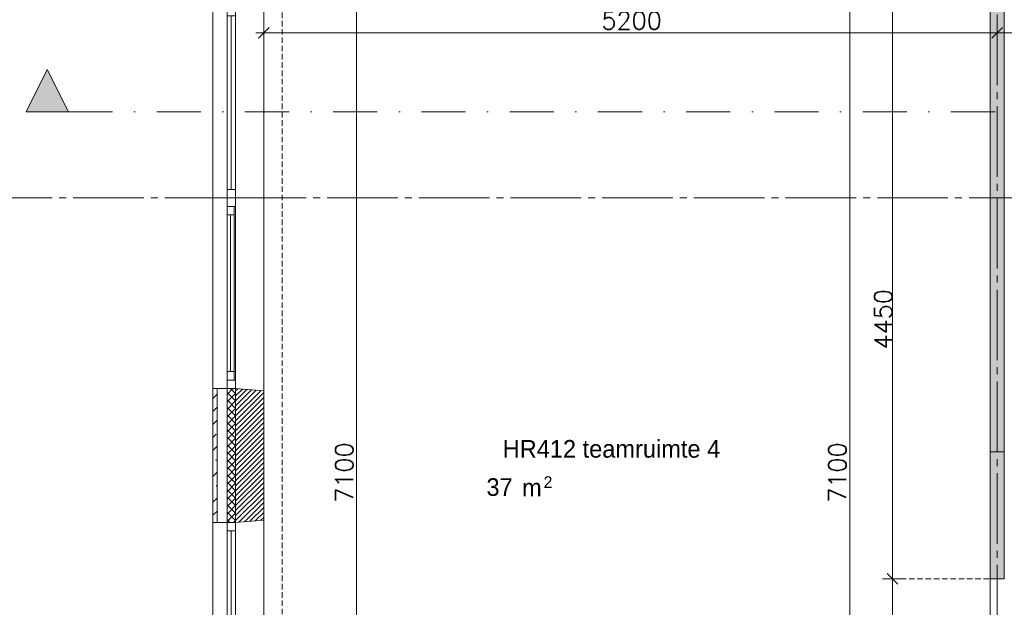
# Model space of a CAD drawing. Header units: millimetres. Extents: x -6136 to 498671, y -8363 to 238556.
# Tile 11 of 47: x -1530 to 5450, y 24099 to 28264. Entities that reach past the tile are written whole.
import ezdxf
from ezdxf.enums import TextEntityAlignment as Align

# ---------------------------------------------------------------- set-up
doc = ezdxf.new("R2010")
doc.units = ezdxf.units.MM
doc.header["$MEASUREMENT"] = 0
for name, pattern in [('B0204', [650, 500, -50, 50, -50]), ('B0302', [625.500011, 313.000011, -156.25, 0, -156.25]), ('B0702', [58.685, 39.06, -19.625001])]:
    doc.linetypes.add(name, pattern=pattern)
for name, color, linetype in [('21 Buitenwanden', 7, 'Continuous'), ('21 Buitenwanden Doorsnede-arcering', 7, 'Continuous'), ('21 Buitenwanden Laagscheidingslijnen', 7, 'Continuous'), ('21 Buitenwanden Ramen', 7, 'Continuous'), ('23 Vloeren', 7, 'Continuous'), ('67 Radiatoren - lijn', 7, 'Continuous'), ('_ Nieuw Fase 1', 7, 'Continuous'), ('_ Nieuw Fase 1 Doorsnede-arcering', 7, 'Continuous'), ('A Lijn doorsnede', 7, 'Continuous'), ('A Lijn doorsnede 2D arcering', 7, 'Continuous'), ('A Maatvoering', 7, 'Continuous'), ('A Maatvoering 1_50', 7, 'Continuous'), ('A Stramien', 7, 'Continuous'), ('Z Ruimtebenaming fase 1', 7, 'Continuous'), ('Z Ruimtebenaming fase 1 Zone omranding', 7, 'Continuous'), ('Z Ruimtebenaming fase 1 Zone tekst', 7, 'Continuous')]:
    doc.layers.add(name, color=color, linetype=linetype)
doc.dimstyles.new('GENERATED_STYLE__1', dxfattribs={"dimtxt": 125, "dimasz": 71.25, "dimexe": 0.18, "dimexo": 0.0625, "dimgap": 0.09, "dimtad": 1, "dimtih": 1, "dimtoh": 1, "dimdec": 0, "dimzin": 0, "dimdsep": 46, "dimtxsty": 'Standard', "dimblk": 'ARROWHEAD_6', "dimblk1": 'ARROWHEAD_6', "dimblk2": 'ARROWHEAD_6', "dimcen": 0.09, "dimse1": 1, "dimse2": 1, "dimclrd": 1, "dimclre": 1, "dimclrt": 9, "dimadec": 0, "dimazin": 0, "dimtfac": 1, "dimtdec": 4, "dimtmove": 0, "dimatfit": 3, "dimfxl": 1, "dimtolj": 1, "dimtzin": 0, "dimarcsym": 0})
doc.dimstyles.new('GENERATED_STYLE__2', dxfattribs={"dimtxt": 125, "dimasz": 71.25, "dimexe": 0.18, "dimexo": 0.0625, "dimgap": 0.09, "dimtad": 1, "dimdec": 0, "dimzin": 0, "dimdsep": 46, "dimtxsty": 'Standard', "dimblk": 'ARROWHEAD_6', "dimblk1": 'ARROWHEAD_6', "dimblk2": 'ARROWHEAD_6', "dimcen": 0.09, "dimse1": 1, "dimse2": 1, "dimclrd": 1, "dimclre": 1, "dimclrt": 9, "dimadec": 0, "dimazin": 0, "dimtfac": 1, "dimtdec": 4, "dimtmove": 0, "dimatfit": 3, "dimfxl": 1, "dimtolj": 1, "dimtzin": 0, "dimarcsym": 0})
doc.dimstyles.new('GENERATED_STYLE__3', dxfattribs={"dimtxt": 125, "dimasz": 71.25, "dimexe": 0.18, "dimexo": 0.0625, "dimgap": 0.09, "dimtad": 1, "dimdec": 0, "dimzin": 0, "dimdsep": 46, "dimtxsty": 'Standard', "dimblk": 'ARROWHEAD_6', "dimblk1": 'ARROWHEAD_6', "dimblk2": 'ARROWHEAD_6', "dimcen": 0.09, "dimse1": 1, "dimse2": 1, "dimclrd": 1, "dimclre": 1, "dimclrt": 9, "dimadec": 0, "dimazin": 0, "dimtfac": 1, "dimtdec": 4, "dimtmove": 2, "dimatfit": 3, "dimfxl": 1, "dimtolj": 1, "dimtzin": 0, "dimarcsym": 0})
doc.dimstyles.new('GENERATED_STYLE__4', dxfattribs={"dimtxt": 125, "dimasz": 71.25, "dimexe": 0.18, "dimexo": 0.0625, "dimgap": 0.09, "dimtad": 1, "dimtih": 1, "dimtoh": 1, "dimdec": 0, "dimzin": 0, "dimdsep": 46, "dimtxsty": 'Standard', "dimblk": 'ARROWHEAD_6', "dimblk1": 'ARROWHEAD_6', "dimblk2": 'ARROWHEAD_6', "dimcen": 0.09, "dimse1": 1, "dimse2": 1, "dimclrd": 1, "dimclre": 1, "dimclrt": 9, "dimadec": 0, "dimazin": 0, "dimtfac": 1, "dimtdec": 4, "dimtmove": 2, "dimatfit": 3, "dimfxl": 1, "dimtolj": 1, "dimtzin": 0, "dimarcsym": 0})

# ---------------------------------------------------------------- blocks, each defined once
blk = doc.blocks.new('teamruimte 4_HR412_24_1', base_point=(2665.1, 25179.1))
at = {"layer": 'Z Ruimtebenaming fase 1 Zone tekst', "color": 2, "lineweight": 0}
blk.add_attdef('ROOM_NUMBER', text='', height=125, dxfattribs=at).set_placement((2665.1, 25284.6), align=Align.TOP_CENTER)
for tag, height, p in [('DUMMY_941', 125, (3551.1, 25315.8)), ('DUMMY_942', 125, (1779, 25055.4)), ('DUMMY_943', 125, (1779, 25013.8)), ('DUMMY_944', 125, (1985.1, 25009.9)), ('DUMMY_945', 83.3, (2183.9, 25027.7))]:
    blk.add_attdef(tag, text='', height=height, dxfattribs=at).set_placement(p, align=Align.TOP_LEFT)
blk = doc.blocks.new('Slab_1_1', base_point=(200, 32200))
at = {"layer": '23 Vloeren', "color": 1, "linetype": 'Continuous', "lineweight": 0, "flags": 128}
blk.add_lwpolyline([(200, 32200), (200, 7400), (4520, 7400), (4520, 8150), (8080, 8150), (8080, 7400), (12400, 7400), (12400, 22320), (21800, 22320), (21800, 20900), (46600, 20900), (46600, 25220), (45850, 25220), (45850, 28780), (46600, 28780), (46600, 33100), (21800, 33100), (21800, 31600), (12400, 31600), (12400, 28550), (8780, 28550), (8780, 30202.3), (7150, 30202.3), (7150, 32200)], close=True, dxfattribs=at)
blk = doc.blocks.new('Rnx verticaal 23')
at = {"layer": '21 Buitenwanden Ramen', "color": 9, "linetype": 'Continuous', "lineweight": 0}
for p, q in [((-675, 100), (675, 100)), ((-675, 70), (-675, 0)), ((-555, 0), (555, 0)), ((615, -60), (-615, -60)), ((-692.5, -260), (675, -260))]:
    blk.add_line(p, q, dxfattribs=at)
at = {"layer": '21 Buitenwanden Ramen', "color": 2, "linetype": 'Continuous', "lineweight": 0}
blk.add_line((-675, 100), (-675, 70), dxfattribs=at)
at = {"layer": '21 Buitenwanden Ramen', "color": 1, "linetype": 'Continuous', "lineweight": 0}
for p, q in [((-675, 0), (-615, 0)), ((-675, 0), (-675, -60)), ((-675, 0), (-675, -60)), ((-615, 0), (-615, -50)), ((-615, 0), (-555, 0)), ((-615, -50), (-615, 0)), ((-555, 0), (-555, -50)), ((-555, 0), (555, 0)), ((555, -50), (555, 0)), ((555, 0), (615, 0)), ((615, -50), (615, 0)), ((615, 0), (675, 0)), ((615, 0), (615, -50)), ((-675, -60), (-692.5, -260)), ((-615, -60), (-675, -60)), ((-615, -50), (-615, -60)), ((-555, -50), (-615, -50)), ((-555, -25), (555, -25)), ((555, -50), (-555, -50)), ((615, -50), (555, -50)), ((615, -60), (615, -50)), ((675, -60), (615, -60))]:
    blk.add_line(p, q, dxfattribs=at)
blk = doc.blocks.new('Rnx verticaal 23_2')
at = {"layer": '21 Buitenwanden Ramen', "color": 9, "linetype": 'Continuous', "lineweight": 0}
for p, q in [((-675, 100), (675, 100)), ((675, 70), (675, 0)), ((-675, -260), (692.5, -260))]:
    blk.add_line(p, q, dxfattribs=at)
at = {"layer": '21 Buitenwanden Ramen', "color": 2, "linetype": 'Continuous', "lineweight": 0}
blk.add_line((675, 100), (675, 70), dxfattribs=at)
at = {"layer": '21 Buitenwanden Ramen', "color": 1, "linetype": 'Continuous', "lineweight": 0}
for p, q in [((-675, 0), (-615, 0)), ((-615, 0), (-615, -60)), ((-615, 0), (615, 0)), ((615, -60), (615, 0)), ((615, 0), (675, 0)), ((675, 0), (675, -60)), ((675, 0), (675, -60)), ((-615, -60), (-675, -60)), ((-615, -30), (615, -30)), ((615, -60), (-615, -60)), ((675, -60), (615, -60)), ((675, -60), (692.5, -260))]:
    blk.add_line(p, q, dxfattribs=at)
blk = doc.blocks.new('Rnx verticaal 23_3')
at = {"layer": '21 Buitenwanden Ramen', "color": 9, "linetype": 'Continuous', "lineweight": 0}
for p, q in [((-650, 100), (650, 100)), ((650, 70), (650, 0)), ((-650, -260), (667.5, -260))]:
    blk.add_line(p, q, dxfattribs=at)
at = {"layer": '21 Buitenwanden Ramen', "color": 2, "linetype": 'Continuous', "lineweight": 0}
blk.add_line((650, 100), (650, 70), dxfattribs=at)
at = {"layer": '21 Buitenwanden Ramen', "color": 1, "linetype": 'Continuous', "lineweight": 0}
for p, q in [((-650, 0), (-590, 0)), ((-590, 0), (-590, -60)), ((-590, 0), (590, 0)), ((590, -60), (590, 0)), ((590, 0), (650, 0)), ((650, 0), (650, -60)), ((650, 0), (650, -60)), ((-590, -60), (-650, -60)), ((-590, -30), (590, -30)), ((590, -60), (-590, -60)), ((650, -60), (590, -60)), ((650, -60), (667.5, -260))]:
    blk.add_line(p, q, dxfattribs=at)
blk = doc.blocks.new('Wall_54_1', base_point=(0, 7200))
at = {"layer": '21 Buitenwanden Doorsnede-arcering', "linetype": 'Continuous', "lineweight": 0, "true_color": 0x000000}
h = blk.add_hatch(dxfattribs=at)
h.set_pattern_fill('160_Natuursteen_0001', color=18, style=0, pattern_type=2)
h.set_pattern_definition([(45, (0, 0), (-91.9239, 91.9239), []), (45, (-45.96, 45.96), (-91.9239, 91.9239), [97.5, -32.5, 0, -32.5])])
h.paths.add_polyline_path([(-130, 25650), (-160, 25650), (-160, 24700), (-130, 24700)])
h = blk.add_hatch(dxfattribs=at)
h.set_pattern_fill('415_Isolatie_ruit_0001', color=18, style=0, pattern_type=2)
h.set_pattern_definition([(315, (0, 0), (26.516504, 26.516504), []), (45, (0, 0), (-26.516504, 26.516504), [])])
h.paths.add_polyline_path([(-60, 25650), (-60, 24700), (0, 24700), (0, 25650)])
h = blk.add_hatch(dxfattribs=at)
h.set_pattern_fill('220_Gewapend_beton___pre_2B', color=18, style=0, pattern_type=2)
h.set_pattern_definition([(45, (0, 0), (-17.67767, 17.67767), [])])
h.paths.add_polyline_path([(0, 24700), (200, 24717.5), (200, 25632.5), (0, 25650)])
at = {"layer": '21 Buitenwanden', "color": 2, "linetype": 'Continuous', "lineweight": 0}
for p, q in [((-160, 25650), (-130, 25650)), ((-160, 24700), (-130, 24700))]:
    blk.add_line(p, q, dxfattribs=at)
at = {"layer": '21 Buitenwanden', "color": 9, "linetype": 'Continuous', "lineweight": 0}
for p, q in [((-130, 25650), (-60, 25650)), ((-130, 24700), (-60, 24700))]:
    blk.add_line(p, q, dxfattribs=at)
at = {"layer": '21 Buitenwanden', "color": 1, "linetype": 'Continuous', "lineweight": 0}
for p, q in [((-60, 25650), (0, 25650)), ((0, 25650), (200, 25632.5)), ((0, 24700), (200, 24717.5)), ((-60, 24700), (0, 24700))]:
    blk.add_line(p, q, dxfattribs=at)
at = {"layer": '21 Buitenwanden', "color": 2, "linetype": 'Continuous', "lineweight": 0, "flags": 128}
blk.add_lwpolyline([(-160, 25650), (-160, 24700)], dxfattribs=at)
at = {"layer": '21 Buitenwanden', "color": 1, "linetype": 'Continuous', "lineweight": 0, "flags": 128}
blk.add_lwpolyline([(200, 24717.5), (200, 25632.5)], dxfattribs=at)
at = {"layer": '21 Buitenwanden Laagscheidingslijnen', "color": 2, "linetype": 'Continuous', "lineweight": 0}
blk.add_line((-130, 25650), (-130, 24700), dxfattribs=at)
at = {"layer": '21 Buitenwanden Laagscheidingslijnen', "color": 1, "linetype": 'Continuous', "lineweight": 0}
for p, q in [((-60, 25650), (-60, 24700)), ((0, 25650), (0, 24700))]:
    blk.add_line(p, q, dxfattribs=at)
at = {"layer": '21 Buitenwanden Ramen', "color": 1, "linetype": 'Continuous', "lineweight": 0, "zscale": 1000, "rotation": 90}
for name, p in [('Rnx verticaal 23_2', (-60, 27675)), ('Rnx verticaal 23', (-60, 26325)), ('Rnx verticaal 23_3', (-60, 24050))]:
    blk.add_blockref(name, p, dxfattribs=at)
blk = doc.blocks.new('Wall_92_1', base_point=(5400, 28850))
at = {"layer": '_ Nieuw Fase 1 Doorsnede-arcering', "linetype": 'Continuous', "lineweight": 0, "true_color": 0xfed4fe}
blk.add_hatch(color=7, dxfattribs=at).paths.add_polyline_path([(5350, 28850), (5350, 24300), (5450, 24300), (5450, 28850)])
at = {"layer": '_ Nieuw Fase 1', "color": 1, "linetype": 'Continuous', "lineweight": 0, "flags": 128}
for points in [[(5350, 28850), (5350, 24300)], [(5450, 28850), (5350, 28850)], [(5450, 24300), (5450, 28850)], [(5350, 24300), (5450, 24300)]]:
    blk.add_lwpolyline(points, dxfattribs=at)
blk = doc.blocks.new('*D426')
at = {"layer": 'A Maatvoering', "color": 1, "linetype": 'Continuous', "lineweight": 0}
for p, q in [((4727.4, 24300), (4586.7, 24300)), ((4619.6, 24337.5), (4694.6, 24262.5)), ((4657.1, 21650), (4657.1, 24300)), ((4727.4, 21650), (4586.7, 21650)), ((4619.6, 21687.5), (4694.6, 21612.5)), ((4657.1, 21593.8), (4657.1, 21650))]:
    blk.add_line(p, q, dxfattribs=at)
at = {"layer": 'A Maatvoering', "color": 9, "lineweight": 0, "insert": (4632.1, 22768.9), "char_height": 125, "attachment_point": 7, "rotation": 90}
blk.add_mtext('\\A1;{\\pql;\\Ftxt.shx;2650}', dxfattribs=at)
blk = doc.blocks.new('ARROWHEAD_6')
at = {"color": 0, "linetype": 'Continuous', "lineweight": 0}
for p, q in [((0, 0), (-1, 0)), ((-0.5, -0.5), (0.5, 0.5))]:
    blk.add_line(p, q, dxfattribs=at)
blk = doc.blocks.new('*D427')
at = {"layer": 'A Maatvoering', "color": 1, "linetype": 'Continuous', "lineweight": 0}
for p, q in [((4694.6, 28712.5), (4619.6, 28787.5)), ((4657.1, 28750), (4657.1, 28806.2)), ((4727.4, 28750), (4586.7, 28750)), ((4657.1, 24300), (4657.1, 28750)), ((4727.4, 24300), (4586.7, 24300)), ((4619.6, 24337.5), (4694.6, 24262.5))]:
    blk.add_line(p, q, dxfattribs=at)
at = {"layer": 'A Maatvoering', "color": 9, "lineweight": 0, "insert": (4654.1, 25925.9), "char_height": 125, "attachment_point": 7, "rotation": 90}
blk.add_mtext('\\A1;{\\pql;\\Ftxt.shx;4450}', dxfattribs=at)
blk = doc.blocks.new('*D557')
at = {"layer": 'A Maatvoering', "color": 1, "linetype": 'Continuous', "lineweight": 0}
for p, q in [((237.5, 28207.4), (162.5, 28132.4)), ((200, 28099.6), (200, 28240.2)), ((5437.5, 28207.4), (5362.5, 28132.4)), ((5400, 28099.6), (5400, 28240.2)), ((143.8, 28169.9), (200, 28169.9)), ((200, 28169.9), (5400, 28169.9))]:
    blk.add_line(p, q, dxfattribs=at)
at = {"layer": 'A Maatvoering', "color": 9, "lineweight": 0, "insert": (2593.9, 28194.9), "char_height": 125, "attachment_point": 7}
blk.add_mtext('\\A1;{\\pql;\\Ftxt.shx;5200}', dxfattribs=at)
blk = doc.blocks.new('*D558')
at = {"layer": 'A Maatvoering', "color": 1, "linetype": 'Continuous', "lineweight": 0}
for p, q in [((5437.5, 28207.4), (5362.5, 28132.4)), ((5400, 28099.6), (5400, 28240.2)), ((7112.5, 28132.4), (7187.5, 28207.4)), ((7150, 28099.6), (7150, 28240.2)), ((5400, 28169.9), (7150, 28169.9)), ((7150, 28169.9), (7206.3, 28169.9))]:
    blk.add_line(p, q, dxfattribs=at)
at = {"layer": 'A Maatvoering', "color": 9, "lineweight": 0, "insert": (5771.7, 28177.4), "char_height": 125, "attachment_point": 7}
blk.add_mtext('\\A1;{\\pql;\\Ftxt.shx;1750}', dxfattribs=at)
blk = doc.blocks.new('Standard grid marker')
at = {"layer": 'A Stramien', "color": 9, "linetype": 'B0204', "lineweight": 0}
for q in [(0, 0), (67800, 0)]:
    blk.add_line((3000, 0), q, dxfattribs=at)
blk.add_point((3000, 0), dxfattribs=at)
blk.add_point((3000, 0), dxfattribs=at)
at = {"layer": 'A Stramien', "color": 2, "lineweight": 0}
for tag, p in [('AC_MarkerText_1_0', (-175, -4.6)), ('AC_MarkerText_1_1', (70975, -4.6))]:
    blk.add_attdef(tag, text='', height=175, dxfattribs=at).set_placement(p, align=Align.MIDDLE_CENTER)
blk = doc.blocks.new('Standard grid marker_2')
at = {"layer": 'A Stramien', "color": 9, "linetype": 'B0204', "lineweight": 0}
blk.add_line((3000, 0), (37200, 0), dxfattribs=at)
at = {"layer": 'A Stramien', "color": 2, "lineweight": 0}
for tag, p in [('AC_MarkerText_1_0', (-175, -4.6)), ('AC_MarkerText_1_1', (40375, -4.6))]:
    blk.add_attdef(tag, text='', height=175, rotation=90, dxfattribs=at).set_placement(p, align=Align.MIDDLE_CENTER)
blk = doc.blocks.new('*D598')
at = {"layer": 'A Maatvoering', "color": 1, "linetype": 'Continuous', "lineweight": 0}
for p, q in [((820.9, 28787.5), (895.9, 28712.5)), ((928.7, 28750), (788.1, 28750)), ((858.4, 21650), (858.4, 28750)), ((928.7, 21650), (788.1, 21650)), ((820.9, 21687.5), (895.9, 21612.5))]:
    blk.add_line(p, q, dxfattribs=at)
at = {"layer": 'A Maatvoering', "color": 9, "lineweight": 0, "char_height": 125, "attachment_point": 7, "rotation": 90}
for s, insert in [('\\A1;{\\pql;\\Ftxt.shx;100}', (833.4, 28403.4)), ('\\A1;{\\pql;\\Ftxt.shx;7100}', (833.4, 24839.4))]:
    blk.add_mtext(s, dxfattribs=dict(at, insert=insert))
blk = doc.blocks.new('*D612')
at = {"layer": 'A Maatvoering', "color": 1, "linetype": 'Continuous', "lineweight": 0}
for p, q in [((4316.7, 28787.5), (4391.7, 28712.5)), ((4424.5, 28750), (4283.8, 28750)), ((4354.2, 21650), (4354.2, 28750)), ((4424.5, 21650), (4283.8, 21650)), ((4316.7, 21687.5), (4391.7, 21612.5))]:
    blk.add_line(p, q, dxfattribs=at)
at = {"layer": 'A Maatvoering', "color": 9, "lineweight": 0, "char_height": 125, "attachment_point": 7, "rotation": 90}
for s, insert in [('\\A1;{\\pql;\\Ftxt.shx;100}', (4329.2, 28403.4)), ('\\A1;{\\pql;\\Ftxt.shx;7100}', (4329.2, 24839.4))]:
    blk.add_mtext(s, dxfattribs=dict(at, insert=insert))
blk = doc.blocks.new('Cutting Plane_3_1', base_point=(-1334.4, 27610))
at = {"layer": 'A Lijn doorsnede 2D arcering', "linetype": 'Continuous', "lineweight": 0, "true_color": 0x000000}
blk.add_hatch(color=18, dxfattribs=at).paths.add_polyline_path([(-1484.4, 27610), (-1184.4, 27610), (-1334.4, 27910)])
at = {"layer": 'A Lijn doorsnede', "color": 9, "linetype": 'B0302', "lineweight": 0}
blk.add_line((-1184.4, 27610), (65907.1, 27610), dxfattribs=at)
at = {"layer": 'A Lijn doorsnede', "color": 2, "linetype": 'Continuous', "lineweight": 0, "flags": 128}
blk.add_lwpolyline([(-1484.4, 27610), (-1184.4, 27610), (-1334.4, 27910)], close=True, dxfattribs=at)

msp = doc.modelspace()

# ---------------------------------------------------------------- linework, layer by layer
at = {"layer": '67 Radiatoren - lijn', "color": 9, "linetype": 'B0702', "lineweight": 0}
msp.add_lwpolyline([(7150, 32070), (330, 32070), (330, 7530), (4550, 7530)], dxfattribs=at)
at = {"layer": 'A Maatvoering 1_50', "color": 9, "linetype": 'B0702', "lineweight": 0}
msp.add_line((4657.1, 24300), (5400, 24300), dxfattribs=at)
at = {"layer": 'Z Ruimtebenaming fase 1 Zone omranding', "color": 7, "linetype": 'Continuous', "lineweight": 0, "flags": 128}
for points in [[(5350, 18000), (5450, 18000), (5450, 10800), (5350, 10800), (5350, 8150), (5450, 8150), (5450, 7904), (7150, 7904), (7150, 8150), (7249.7, 8150), (7250, 10800), (7150, 10800), (7149.7, 19060), (7459.7, 19060), (9219.7, 19060), (9219.7, 21580), (7149.7, 21580), (7149.7, 28850), (5450, 28850), (5450, 25200), (5350, 25200)], [(200, 21650), (5350, 21650), (5350, 28750), (200, 28750)]]:
    msp.add_lwpolyline(points, close=True, dxfattribs=at)

# ---------------------------------------------------------------- block references
at = {"layer": '21 Buitenwanden', "color": 1, "lineweight": 0}
msp.add_blockref('Wall_54_1', (0, 7200), dxfattribs=at)
at = {"layer": '23 Vloeren', "color": 1, "linetype": 'Continuous', "lineweight": 0}
msp.add_blockref('Slab_1_1', (200, 32200), dxfattribs=at)
at = {"layer": '_ Nieuw Fase 1', "color": 1, "lineweight": 0}
msp.add_blockref('Wall_92_1', (5400, 28850), dxfattribs=at)
at = {"layer": 'A Lijn doorsnede', "color": 9, "lineweight": 0}
msp.add_blockref('Cutting Plane_3_1', (-1334.4, 27610), dxfattribs=at)
at = {"layer": 'A Stramien', "color": 1, "linetype": 'Continuous', "lineweight": 0, "zscale": 1000, "rotation": 270}
for p in [(0, 37200), (5400, 37150)]:
    msp.add_blockref('Standard grid marker_2', p, dxfattribs=at)
at = {"layer": 'A Stramien', "color": 1, "linetype": 'Continuous', "lineweight": 0, "zscale": 1000}
msp.add_blockref('Standard grid marker', (-3000, 27000), dxfattribs=at)
at = {"layer": 'Z Ruimtebenaming fase 1', "color": 2, "linetype": 'Continuous', "lineweight": 0}
msp.add_blockref('teamruimte 4_HR412_24_1', (2665.1, 25179.1), dxfattribs=at).add_auto_attribs({'ROOM_NUMBER': 'HR412 teamruimte 4', 'DUMMY_943': '37', 'DUMMY_944': ' m', 'DUMMY_945': '2'})

# ---------------------------------------------------------------- dimensions: what is measured, and where the dimension line sits
at = {"layer": 'A Maatvoering', "color": 1, "linetype": 'Continuous', "lineweight": 0}
for base, p1, p2, dimstyle, picture, middle in [((858.4, 28750), (200, 21650), (200, 28750), 'GENERATED_STYLE__2', '*D598', (770.9, 25030)), ((4354.2, 28750), (200, 21650), (200, 28750), 'GENERATED_STYLE__2', '*D612', (4266.7, 25030)), ((4657.1, 28750), (5350, 24300), (4750, 28750), 'GENERATED_STYLE__3', '*D427', (4591.6, 26116.5)), ((4657.1, 24300), (4750, 21650), (5350, 24300), 'GENERATED_STYLE__2', '*D426', (4569.6, 22959.5))]:
    dim = msp.add_linear_dim(base=base, p1=p1, p2=p2, angle=90, dimstyle=dimstyle, dxfattribs=at)
    dim.commit()
    dim.dimension.update_dxf_attribs({"geometry": picture, "text_midpoint": middle, "dimtype": 160, "text_rotation": 90})
for base, p1, p2, dimstyle, picture, middle in [((7150, 28169.9), (5400, 24300), (7150, 28550), 'GENERATED_STYLE__4', '*D558', (5962.3, 28239.9)), ((5400, 28169.9), (200, 25650), (5400, 24300), 'GENERATED_STYLE__1', '*D557', (2784.5, 28257.4))]:
    dim = msp.add_linear_dim(base=base, p1=p1, p2=p2, dimstyle=dimstyle, dxfattribs=at)
    dim.commit()
    dim.dimension.update_dxf_attribs({"geometry": picture, "text_midpoint": middle, "dimtype": 160})

doc.saveas('drawing.dxf')
